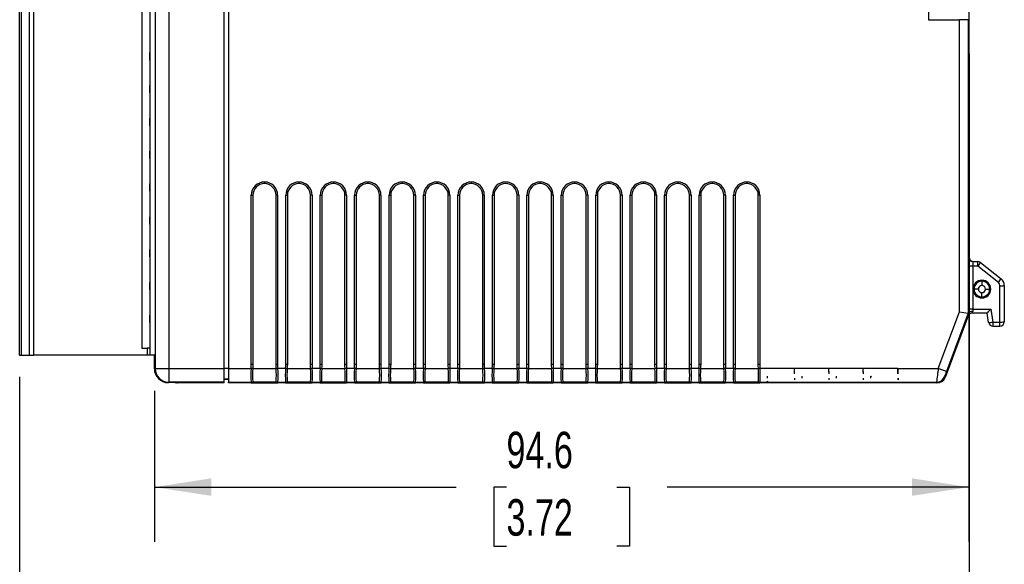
# Model space of a CAD drawing. Header units: millimetres. Extents: x 0 to 559, y 0 to 432.
# Tile 14 of 24: x 333 to 448, y 75 to 138. Entities that reach past the tile are written whole.
import ezdxf

# ---------------------------------------------------------------- set-up
doc = ezdxf.new("R2010")
doc.units = ezdxf.units.MM
doc.header["$LTSCALE"] = 2
doc.layers.add('DIMENSIONS', color=140, linetype='Continuous', lineweight=25)
doc.styles.add('SLDTEXTSTYLE0', font='TXT', dxfattribs={"width": 0.7})
doc.dimstyles.new('SLDDIMSTYLE0', dxfattribs={"dimtxt": 4.316016, "dimasz": 6.604, "dimexe": 0, "dimexo": 0.0625, "dimgap": 1.079004, "dimtad": 0, "dimtih": 1, "dimtoh": 1, "dimdec": 1, "dimrnd": 1e-09, "dimzin": 12, "dimdsep": 46, "dimtxsty": 'SLDTEXTSTYLE0', "dimsah": 1, "dimcen": 0.09, "dimadec": 0, "dimazin": 3, "dimtfac": 1, "dimtdec": 1, "dimtofl": 0, "dimtmove": 0, "dimatfit": 3, "dimfxl": 0, "dimfrac": 2, "dimtolj": 1, "dimtzin": 12, "dimarcsym": 0})

# ---------------------------------------------------------------- blocks, each defined once
blk = doc.blocks.new('_D_1')
at = {"layer": 'DIMENSIONS'}
for p, q in [((443.5, 134.02), (443.5, 60.63)), ((333.23, 96.49), (333.23, 60.63)), ((333.23, 66.98), (376.1, 66.98)), ((381.95, 66.98), (380.5, 66.98)), ((380.5, 66.98), (380.5, 60.12)), ((394.78, 66.98), (396.23, 66.98)), ((396.23, 66.98), (396.23, 60.12)), ((443.5, 66.98), (400.63, 66.98)), ((380.5, 60.12), (381.95, 60.12)), ((396.23, 60.12), (394.78, 60.12))]:
    blk.add_line(p, q, dxfattribs=at)
for points in [[(333.23, 66.98), (339.84, 65.96), (339.84, 68)], [(443.5, 66.98), (436.89, 68), (436.89, 65.96)]]:
    blk.add_solid(points, dxfattribs=at)
at = {"layer": 'DIMENSIONS', "char_height": 4.233, "attachment_point": 1, "style": 'SLDTEXTSTYLE0'}
for s, insert in [('110.3', (380.16, 73.4)), ('4.34', (381.95, 65.58))]:
    blk.add_mtext(s, dxfattribs=dict(at, insert=insert))
blk = doc.blocks.new('_D_2')
at = {"layer": 'DIMENSIONS'}
for p, q in [((443.47, 136.42), (443.47, 77.35)), ((348.87, 94.89), (348.87, 77.35)), ((348.87, 83.7), (383.91, 83.7)), ((389.76, 83.7), (388.31, 83.7)), ((388.31, 83.7), (388.31, 76.84)), ((402.58, 83.7), (404.03, 83.7)), ((404.03, 83.7), (404.03, 76.84)), ((443.47, 83.7), (408.43, 83.7)), ((388.31, 76.84), (389.76, 76.84)), ((404.03, 76.84), (402.58, 76.84))]:
    blk.add_line(p, q, dxfattribs=at)
for points in [[(348.87, 83.7), (355.48, 82.69), (355.48, 84.72)], [(443.47, 83.7), (436.86, 84.72), (436.86, 82.69)]]:
    blk.add_solid(points, dxfattribs=at)
at = {"layer": 'DIMENSIONS', "char_height": 4.233, "attachment_point": 1, "style": 'SLDTEXTSTYLE0'}
for s, insert in [('94.6', (389.76, 90.13)), ('3.72', (389.76, 82.3))]:
    blk.add_mtext(s, dxfattribs=dict(at, insert=insert))

msp = doc.modelspace()

# ---------------------------------------------------------------- linework, layer by layer
for p, q in [((443.5, 136.56), (443.5, 187.56)), ((438.75, 182.96), (438.75, 137.96)), ((333.23, 99.03), (333.23, 168.4)), ((333.43, 99.03), (333.43, 168.4)), ((334.33, 168.4), (334.33, 99.03)), ((334.83, 168.4), (334.83, 99.03)), ((348.34, 168.4), (348.34, 99.07)), ((348.95, 168.96), (348.95, 97.46)), ((348.97, 168.96), (348.97, 97.48)), ((350.57, 168.96), (350.57, 97.48)), ((356.99, 97.48), (356.99, 168.96)), ((357.47, 168.96), (357.47, 97.48)), ((347.43, 167.57), (347.43, 99.85)), ((348.34, 137.95), (348.33, 137.95)), ((348.33, 137.95), (348.33, 137.09)), ((438.75, 137.96), (442.38, 137.96)), ((442.38, 104.07), (442.38, 137.96)), ((443.38, 137.96), (442.38, 137.96)), ((443.38, 137.96), (443.38, 103.89)), ((443.38, 137.96), (443.46, 137.96)), ((348.33, 137.09), (348.34, 137.09)), ((443.48, 134.06), (443.5, 136.56)), ((348.34, 134.14), (348.33, 134.14)), ((348.33, 133.28), (348.33, 134.14)), ((443.48, 110.39), (443.48, 134.06)), ((348.34, 133.28), (348.33, 133.28)), ((348.33, 130.33), (348.34, 130.33)), ((348.33, 129.47), (348.33, 130.33)), ((348.34, 129.47), (348.33, 129.47)), ((348.33, 126.52), (348.34, 126.52)), ((348.33, 125.66), (348.33, 126.52)), ((348.34, 125.66), (348.33, 125.66)), ((348.33, 122.71), (348.34, 122.71)), ((348.33, 121.85), (348.33, 122.71)), ((348.34, 121.85), (348.33, 121.85)), ((361.66, 119.12), (361.66, 118.93)), ((365.66, 119.12), (365.66, 118.93)), ((369.66, 119.12), (369.66, 118.93)), ((373.66, 119.12), (373.66, 118.93)), ((377.66, 119.12), (377.66, 118.93)), ((381.66, 119.12), (381.66, 118.93)), ((385.66, 119.12), (385.66, 118.93)), ((393.66, 119.12), (393.66, 118.93)), ((397.66, 119.12), (397.66, 118.93)), ((401.66, 119.12), (401.66, 118.93)), ((405.66, 119.12), (405.66, 118.93)), ((409.66, 119.12), (409.66, 118.93)), ((413.66, 119.12), (413.66, 118.93)), ((417.66, 119.12), (417.66, 118.93)), ((348.33, 118.9), (348.34, 118.9)), ((348.33, 118.04), (348.33, 118.9)), ((348.34, 118.04), (348.33, 118.04)), ((360.13, 97.99), (360.13, 117.59)), ((360.13, 117.59), (360.32, 117.59)), ((360.32, 117.59), (360.32, 97.99)), ((363.19, 117.59), (363, 117.59)), ((363, 97.99), (363, 117.59)), ((363.19, 117.59), (363.19, 97.99)), ((364.13, 97.99), (364.13, 117.59)), ((364.13, 117.59), (364.32, 117.59)), ((364.32, 117.59), (364.32, 97.99)), ((367.19, 117.59), (367, 117.59)), ((367, 97.99), (367, 117.59)), ((367.19, 117.59), (367.19, 97.99)), ((368.13, 97.99), (368.13, 117.59)), ((368.13, 117.59), (368.32, 117.59)), ((368.32, 117.59), (368.32, 97.99)), ((371.19, 117.59), (371, 117.59)), ((371, 97.99), (371, 117.59)), ((371.19, 117.59), (371.19, 97.99)), ((372.13, 97.99), (372.13, 117.59)), ((372.13, 117.59), (372.32, 117.59)), ((372.32, 117.59), (372.32, 97.99)), ((375.19, 117.59), (375, 117.59)), ((375, 97.99), (375, 117.59)), ((375.19, 117.59), (375.19, 97.99)), ((376.13, 97.99), (376.13, 117.59)), ((376.13, 117.59), (376.32, 117.59)), ((376.32, 117.59), (376.32, 97.99)), ((379.19, 117.59), (379, 117.59)), ((379, 97.99), (379, 117.59)), ((379.19, 117.59), (379.19, 97.99)), ((380.13, 97.99), (380.13, 117.59)), ((380.13, 117.59), (380.32, 117.59)), ((380.32, 117.59), (380.32, 97.99)), ((383.19, 117.59), (383, 117.59)), ((383, 97.99), (383, 117.59)), ((383.19, 117.59), (383.19, 97.99)), ((384.13, 97.99), (384.13, 117.59)), ((384.13, 117.59), (384.32, 117.59)), ((384.32, 117.59), (384.32, 97.99)), ((387.19, 117.59), (387, 117.59)), ((387, 97.99), (387, 117.59)), ((387.19, 117.59), (387.19, 97.99)), ((388.13, 97.99), (388.13, 117.59)), ((388.13, 117.59), (388.32, 117.59)), ((388.32, 117.59), (388.32, 97.99)), ((391.19, 117.59), (391, 117.59)), ((391, 97.99), (391, 117.59)), ((391.19, 117.59), (391.19, 97.99)), ((392.13, 97.99), (392.13, 117.59)), ((392.13, 117.59), (392.32, 117.59)), ((392.32, 117.59), (392.32, 97.99)), ((395.19, 117.59), (395, 117.59)), ((395, 97.99), (395, 117.59)), ((395.19, 117.59), (395.19, 97.99)), ((396.13, 97.99), (396.13, 117.59)), ((396.13, 117.59), (396.32, 117.59)), ((396.32, 117.59), (396.32, 97.99)), ((399.19, 117.59), (399, 117.59)), ((399, 97.99), (399, 117.59)), ((399.19, 117.59), (399.19, 97.99)), ((400.13, 97.99), (400.13, 117.59)), ((400.13, 117.59), (400.32, 117.59)), ((400.32, 117.59), (400.32, 97.99)), ((403.19, 117.59), (403, 117.59)), ((403, 97.99), (403, 117.59)), ((403.19, 117.59), (403.19, 97.99)), ((404.13, 97.99), (404.13, 117.59)), ((404.13, 117.59), (404.32, 117.59)), ((404.32, 117.59), (404.32, 97.99)), ((407.19, 117.59), (407, 117.59)), ((407, 97.99), (407, 117.59)), ((407.19, 117.59), (407.19, 97.99)), ((408.13, 97.99), (408.13, 117.59)), ((408.13, 117.59), (408.32, 117.59)), ((408.32, 117.59), (408.32, 97.99)), ((411.19, 117.59), (411, 117.59)), ((411, 97.99), (411, 117.59)), ((411.19, 117.59), (411.19, 97.99)), ((412.13, 97.99), (412.13, 117.59)), ((412.13, 117.59), (412.32, 117.59)), ((412.32, 117.59), (412.32, 97.99)), ((415.19, 117.59), (415, 117.59)), ((415, 97.99), (415, 117.59)), ((415.19, 117.59), (415.19, 97.99)), ((416.13, 97.99), (416.13, 117.59)), ((416.13, 117.59), (416.32, 117.59)), ((416.32, 117.59), (416.32, 97.99)), ((419.19, 117.59), (419, 117.59)), ((419, 97.99), (419, 117.59)), ((419.19, 117.59), (419.19, 97.99)), ((348.33, 115.09), (348.34, 115.09)), ((348.33, 114.23), (348.33, 115.09)), ((348.34, 114.23), (348.33, 114.23)), ((348.33, 111.28), (348.34, 111.28)), ((348.33, 110.42), (348.33, 111.28)), ((348.34, 110.42), (348.33, 110.42)), ((443.42, 110.39), (443.48, 110.39)), ((443.92, 109.89), (444.5, 109.89)), ((444.5, 109.39), (444.5, 109.89)), ((444.81, 109.79), (447.19, 107.89)), ((443.42, 104.32), (443.42, 109.32)), ((443.92, 109.36), (443.92, 104.36)), ((444.5, 109.36), (443.92, 109.36)), ((444.5, 109.36), (444.5, 109.39)), ((444.5, 109.39), (444.53, 109.39)), ((446.88, 107.47), (444.5, 109.36)), ((444.97, 107.6), (444.97, 107.78)), ((444.97, 107.6), (444.97, 107.1)), ((348.33, 107.47), (348.34, 107.47)), ((348.33, 106.61), (348.33, 107.47)), ((348.34, 106.61), (348.33, 106.61)), ((444.56, 106.69), (444.06, 106.69)), ((445.38, 106.69), (445.88, 106.69)), ((447.07, 102.86), (447.07, 107.08)), ((447.57, 107.11), (447.57, 102.89)), ((444.97, 105.79), (444.97, 106.29)), ((444.97, 105.79), (444.97, 105.61)), ((439.91, 97.48), (442.38, 104.07)), ((442.38, 104.07), (443.38, 103.89)), ((443.92, 104.36), (446, 104.36)), ((446, 104.36), (446.25, 102.86)), ((348.33, 103.66), (348.34, 103.66)), ((348.33, 102.8), (348.33, 103.66)), ((443.36, 103.57), (440.69, 96.44)), ((443.38, 103.89), (440.84, 97.13)), ((443.31, 103.57), (443.31, 103.57)), ((443.36, 103.57), (443.31, 103.57)), ((443.38, 103.89), (443.42, 103.89)), ((445.57, 103.89), (443.78, 103.89)), ((445.75, 102.81), (445.57, 103.89)), ((348.34, 102.8), (348.33, 102.8)), ((446.25, 102.86), (447.07, 102.86)), ((446.25, 102.86), (446.25, 102.39)), ((446.25, 102.39), (447.07, 102.39)), ((447.07, 102.39), (447.07, 102.86)), ((347.43, 99.85), (348.03, 99.85)), ((348.03, 99.85), (348.03, 99.03)), ((348.33, 99.85), (348.03, 99.85)), ((348.33, 99.85), (348.33, 99.03)), ((348.33, 99.85), (348.34, 99.85)), ((333.43, 99.03), (334.33, 99.03)), ((334.33, 99.03), (334.83, 99.03)), ((348.03, 99.03), (334.83, 99.03)), ((348.34, 99.07), (348.95, 99.07)), ((348.87, 97.43), (348.87, 99.07)), ((348.95, 97.43), (348.87, 97.43)), ((348.95, 97.46), (348.97, 97.48)), ((348.97, 97.48), (350.57, 97.48)), ((350.57, 97.48), (356.99, 97.48)), ((350.57, 97.48), (350.57, 95.88)), ((356.99, 95.88), (356.99, 97.48)), ((357.47, 97.48), (356.99, 97.48)), ((357.47, 97.48), (360.11, 97.48)), ((357.47, 97.48), (357.47, 95.88)), ((360.3, 97.47), (360.11, 97.48)), ((360.13, 97.99), (360.32, 97.99)), ((360.3, 97.48), (363.01, 97.48)), ((363, 97.99), (363.19, 97.99)), ((363.2, 97.48), (363.01, 97.47)), ((364.11, 97.48), (363.2, 97.48)), ((364.3, 97.47), (364.11, 97.48)), ((364.13, 97.99), (364.32, 97.99)), ((364.3, 97.48), (367.01, 97.48)), ((367, 97.99), (367.19, 97.99)), ((367.2, 97.48), (367.01, 97.47)), ((368.11, 97.48), (367.2, 97.48)), ((368.3, 97.47), (368.11, 97.48)), ((368.13, 97.99), (368.32, 97.99)), ((368.3, 97.48), (371.01, 97.48)), ((371, 97.99), (371.19, 97.99)), ((371.2, 97.48), (371.01, 97.47)), ((372.11, 97.48), (371.2, 97.48)), ((372.3, 97.47), (372.11, 97.48)), ((372.13, 97.99), (372.32, 97.99)), ((372.3, 97.48), (375.01, 97.48)), ((375, 97.99), (375.19, 97.99)), ((375.2, 97.48), (375.01, 97.47)), ((376.11, 97.48), (375.2, 97.48)), ((376.3, 97.47), (376.11, 97.48)), ((376.13, 97.99), (376.32, 97.99)), ((376.3, 97.48), (379.01, 97.48)), ((379, 97.99), (379.19, 97.99)), ((379.2, 97.48), (379.01, 97.47)), ((380.11, 97.48), (379.2, 97.48)), ((380.3, 97.47), (380.11, 97.48)), ((380.13, 97.99), (380.32, 97.99)), ((380.3, 97.48), (383.01, 97.48)), ((383, 97.99), (383.19, 97.99)), ((383.2, 97.48), (383.01, 97.47)), ((384.11, 97.48), (383.2, 97.48)), ((384.3, 97.47), (384.11, 97.48)), ((384.13, 97.99), (384.32, 97.99)), ((384.3, 97.48), (387.01, 97.48)), ((387, 97.99), (387.19, 97.99)), ((387.2, 97.48), (387.01, 97.47)), ((388.11, 97.48), (387.2, 97.48)), ((388.3, 97.47), (388.11, 97.48)), ((388.13, 97.99), (388.32, 97.99)), ((388.3, 97.48), (391.01, 97.48)), ((391, 97.99), (391.19, 97.99)), ((391.2, 97.48), (391.01, 97.47)), ((392.11, 97.48), (391.2, 97.48)), ((392.3, 97.47), (392.11, 97.48)), ((392.13, 97.99), (392.32, 97.99)), ((392.3, 97.48), (395.01, 97.48)), ((395, 97.99), (395.19, 97.99)), ((395.2, 97.48), (395.01, 97.47)), ((396.11, 97.48), (395.2, 97.48)), ((396.3, 97.47), (396.11, 97.48)), ((396.13, 97.99), (396.32, 97.99)), ((396.3, 97.48), (399.01, 97.48)), ((399, 97.99), (399.19, 97.99)), ((399.2, 97.48), (399.01, 97.47)), ((400.11, 97.48), (399.2, 97.48)), ((400.3, 97.47), (400.11, 97.48)), ((400.13, 97.99), (400.32, 97.99)), ((400.3, 97.48), (403.01, 97.48)), ((403, 97.99), (403.19, 97.99)), ((403.2, 97.48), (403.01, 97.47)), ((404.11, 97.48), (403.2, 97.48)), ((404.3, 97.47), (404.11, 97.48)), ((404.13, 97.99), (404.32, 97.99)), ((404.3, 97.48), (407.01, 97.48)), ((407, 97.99), (407.19, 97.99)), ((407.2, 97.48), (407.01, 97.47)), ((408.11, 97.48), (407.2, 97.48)), ((408.3, 97.47), (408.11, 97.48)), ((408.13, 97.99), (408.32, 97.99)), ((408.3, 97.48), (411.01, 97.48)), ((411, 97.99), (411.19, 97.99)), ((411.2, 97.48), (411.01, 97.47)), ((412.11, 97.48), (411.2, 97.48)), ((412.3, 97.47), (412.11, 97.48)), ((412.13, 97.99), (412.32, 97.99)), ((412.3, 97.48), (415.01, 97.48)), ((415, 97.99), (415.19, 97.99)), ((415.2, 97.48), (415.01, 97.47)), ((416.11, 97.48), (415.2, 97.48)), ((416.3, 97.47), (416.11, 97.48)), ((416.13, 97.99), (416.32, 97.99)), ((416.3, 97.48), (419.01, 97.48)), ((419, 97.99), (419.19, 97.99)), ((419.2, 97.48), (419.01, 97.47)), ((423.2, 97.48), (419.2, 97.48)), ((427.2, 97.48), (423.2, 97.48)), ((423.22, 96.87), (423.2, 97.48)), ((431.2, 97.48), (427.2, 97.48)), ((427.22, 96.87), (427.2, 97.48)), ((435.2, 97.48), (431.2, 97.48)), ((431.22, 96.87), (431.2, 97.48)), ((435.2, 97.48), (439.91, 97.48)), ((435.2, 97.48), (435.22, 96.87)), ((440.84, 97.13), (439.91, 97.48)), ((356.99, 96.28), (357.47, 96.28)), ((357.47, 96.19), (356.99, 96.19)), ((420.08, 96.35), (420.09, 96.59)), ((423.23, 96.16), (423.23, 96.36)), ((424.08, 96.35), (424.09, 96.59)), ((427.23, 96.16), (427.23, 96.36)), ((428.08, 96.35), (428.09, 96.59)), ((431.23, 96.16), (431.23, 96.36)), ((432.08, 96.35), (432.09, 96.59)), ((435.23, 96.36), (435.23, 96.16)), ((440.62, 96.53), (440.62, 96.53)), ((440.62, 96.53), (440.69, 96.44)), ((350.5, 95.83), (350.47, 95.83)), ((350.57, 95.88), (350.55, 95.86)), ((350.55, 95.86), (350.59, 95.86)), ((356.99, 95.88), (350.57, 95.88)), ((351.45, 95.85), (351.49, 95.81)), ((351.49, 95.81), (351.56, 95.81)), ((351.58, 95.79), (351.56, 95.81)), ((351.58, 95.85), (351.58, 95.79)), ((356.99, 95.79), (351.58, 95.79)), ((356.99, 95.79), (356.99, 95.88)), ((357.47, 95.88), (360.11, 95.88)), ((357.47, 95.79), (357.47, 95.88)), ((439.75, 95.79), (357.47, 95.79)), ((360.11, 95.83), (360.12, 95.88)), ((360.3, 95.92), (363.01, 95.92)), ((360.31, 95.91), (360.31, 95.87)), ((361.66, 95.82), (361.66, 95.86)), ((363.01, 95.87), (363, 95.91)), ((363.19, 95.88), (363.2, 95.83)), ((363.21, 95.88), (364.11, 95.88)), ((364.11, 95.83), (364.12, 95.88)), ((364.3, 95.92), (367.01, 95.92)), ((364.31, 95.91), (364.31, 95.87)), ((365.66, 95.82), (365.66, 95.86)), ((367.01, 95.87), (367, 95.91)), ((367.19, 95.88), (367.2, 95.83)), ((367.21, 95.88), (368.11, 95.88)), ((368.11, 95.83), (368.12, 95.88)), ((368.3, 95.92), (371.01, 95.92)), ((368.31, 95.91), (368.31, 95.87)), ((369.66, 95.82), (369.66, 95.86)), ((371.01, 95.87), (371, 95.91)), ((371.19, 95.88), (371.2, 95.83)), ((371.21, 95.88), (372.11, 95.88)), ((372.11, 95.83), (372.12, 95.88)), ((372.3, 95.92), (375.01, 95.92)), ((372.31, 95.91), (372.31, 95.87)), ((373.66, 95.82), (373.66, 95.86)), ((375.01, 95.87), (375, 95.91)), ((375.19, 95.88), (375.2, 95.83)), ((375.21, 95.88), (376.11, 95.88)), ((376.11, 95.83), (376.12, 95.88)), ((376.3, 95.92), (379.01, 95.92)), ((376.31, 95.91), (376.31, 95.87)), ((377.66, 95.82), (377.66, 95.86)), ((379.01, 95.87), (379, 95.91)), ((379.19, 95.88), (379.2, 95.83)), ((379.21, 95.88), (380.11, 95.88)), ((380.11, 95.83), (380.12, 95.88)), ((380.3, 95.92), (383.01, 95.92)), ((380.31, 95.91), (380.31, 95.87)), ((381.66, 95.82), (381.66, 95.86)), ((383.01, 95.87), (383, 95.91)), ((383.19, 95.88), (383.2, 95.83)), ((383.21, 95.88), (384.11, 95.88)), ((384.11, 95.83), (384.12, 95.88)), ((384.3, 95.92), (387.01, 95.92)), ((384.31, 95.91), (384.31, 95.87)), ((385.66, 95.82), (385.66, 95.86)), ((387.01, 95.87), (387, 95.91)), ((387.19, 95.88), (387.2, 95.83)), ((387.21, 95.88), (388.11, 95.88)), ((388.11, 95.83), (388.12, 95.88)), ((388.3, 95.92), (391.01, 95.92)), ((388.31, 95.91), (388.31, 95.87)), ((389.66, 95.82), (389.66, 95.86)), ((391.01, 95.87), (391, 95.91)), ((391.19, 95.88), (391.2, 95.83)), ((391.21, 95.88), (392.11, 95.88)), ((392.11, 95.83), (392.12, 95.88)), ((392.3, 95.92), (395.01, 95.92)), ((392.31, 95.91), (392.31, 95.87)), ((393.66, 95.82), (393.66, 95.86)), ((395.01, 95.87), (395, 95.91)), ((395.19, 95.88), (395.2, 95.83)), ((395.21, 95.88), (396.11, 95.88)), ((396.11, 95.83), (396.12, 95.88)), ((396.3, 95.92), (399.01, 95.92)), ((396.31, 95.91), (396.31, 95.87)), ((397.66, 95.82), (397.66, 95.86)), ((399.01, 95.87), (399, 95.91)), ((399.19, 95.88), (399.2, 95.83)), ((399.21, 95.88), (400.11, 95.88)), ((400.11, 95.83), (400.12, 95.88)), ((400.3, 95.92), (403.01, 95.92)), ((400.31, 95.91), (400.31, 95.87)), ((401.66, 95.82), (401.66, 95.86)), ((403.01, 95.87), (403, 95.91)), ((403.19, 95.88), (403.2, 95.83)), ((403.21, 95.88), (404.11, 95.88)), ((404.11, 95.83), (404.12, 95.88)), ((404.3, 95.92), (407.01, 95.92)), ((404.31, 95.91), (404.31, 95.87)), ((405.66, 95.82), (405.66, 95.86)), ((407.01, 95.87), (407, 95.91)), ((407.19, 95.88), (407.2, 95.83)), ((407.21, 95.88), (408.11, 95.88)), ((408.11, 95.83), (408.12, 95.88)), ((408.3, 95.92), (411.01, 95.92)), ((408.31, 95.91), (408.31, 95.87)), ((409.66, 95.82), (409.66, 95.86)), ((411.01, 95.87), (411, 95.91)), ((411.19, 95.88), (411.2, 95.83)), ((411.21, 95.88), (412.11, 95.88)), ((412.11, 95.83), (412.12, 95.88)), ((412.3, 95.92), (415.01, 95.92)), ((412.31, 95.91), (412.31, 95.87)), ((413.66, 95.82), (413.66, 95.86)), ((415.01, 95.87), (415, 95.91)), ((415.19, 95.88), (415.2, 95.83)), ((415.21, 95.88), (416.11, 95.88)), ((416.11, 95.83), (416.12, 95.88)), ((416.3, 95.92), (419.01, 95.92)), ((416.31, 95.91), (416.31, 95.87)), ((417.66, 95.82), (417.66, 95.86)), ((419.01, 95.87), (419, 95.91)), ((419.19, 95.88), (419.2, 95.83)), ((419.21, 95.88), (420.11, 95.88)), ((420.11, 95.88), (420.09, 96.01)), ((420.11, 95.88), (439.69, 95.88)), ((439.75, 95.79), (439.69, 95.88))]:
    msp.add_line(p, q)
at = {"flags": 128}
for points in [[(447.07, 107.08), (447.01, 107.32), (446.88, 107.47)], [(443.42, 103.89), (443.42, 104.12), (443.42, 104.32)], [(443.92, 104.09), (443.74, 104.1), (443.61, 104.06), (443.5, 104.01), (443.45, 103.96), (443.44, 103.93), (443.43, 103.92), (443.43, 103.92), (443.43, 103.92), (443.43, 103.92), (443.43, 103.92), (443.43, 103.92), (443.43, 103.92)], [(443.92, 104.36), (443.92, 104.22), (443.92, 104.09)], [(443.31, 103.57), (443.35, 103.69), (443.43, 103.92)], [(443.43, 103.92), (443.42, 103.89), (443.42, 103.89)], [(443.78, 103.89), (443.78, 103.89), (443.78, 103.89)], [(333.23, 99.03), (333.24, 99.03), (333.25, 99.03), (333.27, 99.03), (333.29, 99.03), (333.32, 99.03), (333.36, 99.03), (333.39, 99.03), (333.43, 99.03)], [(348.33, 99.03), (348.33, 99.03), (348.31, 99.03), (348.28, 99.03), (348.25, 99.03), (348.2, 99.03), (348.15, 99.03), (348.09, 99.03), (348.03, 99.03)], [(360.11, 97.48), (360.12, 97.77), (360.13, 97.99)], [(360.32, 97.99), (360.31, 97.71), (360.3, 97.48)], [(360.3, 97.48), (360.3, 97.47), (360.3, 97.47)], [(363.01, 97.48), (363, 97.77), (363, 97.99)], [(363.01, 97.47), (363.01, 97.48), (363.01, 97.48)], [(363.19, 97.99), (363.19, 97.71), (363.2, 97.48)], [(364.11, 97.48), (364.12, 97.77), (364.13, 97.99)], [(364.32, 97.99), (364.31, 97.71), (364.3, 97.48)], [(364.3, 97.48), (364.3, 97.47), (364.3, 97.47)], [(367.01, 97.48), (367, 97.77), (367, 97.99)], [(367.01, 97.47), (367.01, 97.48), (367.01, 97.48)], [(367.19, 97.99), (367.19, 97.71), (367.2, 97.48)], [(368.11, 97.48), (368.12, 97.77), (368.13, 97.99)], [(368.32, 97.99), (368.31, 97.71), (368.3, 97.48)], [(368.3, 97.48), (368.3, 97.47), (368.3, 97.47)], [(371.01, 97.48), (371, 97.77), (371, 97.99)], [(371.01, 97.47), (371.01, 97.48), (371.01, 97.48)], [(371.19, 97.99), (371.19, 97.71), (371.2, 97.48)], [(372.11, 97.48), (372.12, 97.77), (372.13, 97.99)], [(372.32, 97.99), (372.31, 97.71), (372.3, 97.48)], [(372.3, 97.48), (372.3, 97.47), (372.3, 97.47)], [(375.01, 97.48), (375, 97.77), (375, 97.99)], [(375.01, 97.47), (375.01, 97.48), (375.01, 97.48)], [(375.19, 97.99), (375.19, 97.71), (375.2, 97.48)], [(376.11, 97.48), (376.12, 97.77), (376.13, 97.99)], [(376.32, 97.99), (376.31, 97.71), (376.3, 97.48)], [(376.3, 97.48), (376.3, 97.47), (376.3, 97.47)], [(379.01, 97.48), (379, 97.77), (379, 97.99)], [(379.01, 97.47), (379.01, 97.48), (379.01, 97.48)], [(379.19, 97.99), (379.19, 97.71), (379.2, 97.48)], [(380.11, 97.48), (380.12, 97.77), (380.13, 97.99)], [(380.32, 97.99), (380.31, 97.71), (380.3, 97.48)], [(380.3, 97.48), (380.3, 97.47), (380.3, 97.47)], [(383.01, 97.48), (383, 97.77), (383, 97.99)], [(383.01, 97.47), (383.01, 97.48), (383.01, 97.48)], [(383.19, 97.99), (383.19, 97.71), (383.2, 97.48)], [(384.11, 97.48), (384.12, 97.77), (384.13, 97.99)], [(384.32, 97.99), (384.31, 97.71), (384.3, 97.48)], [(384.3, 97.48), (384.3, 97.47), (384.3, 97.47)], [(387.01, 97.48), (387, 97.77), (387, 97.99)], [(387.01, 97.47), (387.01, 97.48), (387.01, 97.48)], [(387.19, 97.99), (387.19, 97.71), (387.2, 97.48)], [(388.11, 97.48), (388.12, 97.77), (388.13, 97.99)], [(388.32, 97.99), (388.31, 97.71), (388.3, 97.48)], [(388.3, 97.48), (388.3, 97.47), (388.3, 97.47)], [(391.01, 97.48), (391, 97.77), (391, 97.99)], [(391.01, 97.47), (391.01, 97.48), (391.01, 97.48)], [(391.19, 97.99), (391.19, 97.71), (391.2, 97.48)], [(392.11, 97.48), (392.12, 97.77), (392.13, 97.99)], [(392.32, 97.99), (392.31, 97.71), (392.3, 97.48)], [(392.3, 97.48), (392.3, 97.47), (392.3, 97.47)], [(395.01, 97.48), (395, 97.77), (395, 97.99)], [(395.01, 97.47), (395.01, 97.48), (395.01, 97.48)], [(395.19, 97.99), (395.19, 97.71), (395.2, 97.48)], [(396.11, 97.48), (396.12, 97.77), (396.13, 97.99)], [(396.32, 97.99), (396.31, 97.71), (396.3, 97.48)], [(396.3, 97.48), (396.3, 97.47), (396.3, 97.47)], [(399.01, 97.48), (399, 97.77), (399, 97.99)], [(399.01, 97.47), (399.01, 97.48), (399.01, 97.48)], [(399.19, 97.99), (399.19, 97.71), (399.2, 97.48)], [(400.11, 97.48), (400.12, 97.77), (400.13, 97.99)], [(400.32, 97.99), (400.31, 97.71), (400.3, 97.48)], [(400.3, 97.48), (400.3, 97.47), (400.3, 97.47)], [(403.01, 97.48), (403, 97.77), (403, 97.99)], [(403.01, 97.47), (403.01, 97.48), (403.01, 97.48)], [(403.19, 97.99), (403.19, 97.71), (403.2, 97.48)], [(404.11, 97.48), (404.12, 97.77), (404.13, 97.99)], [(404.32, 97.99), (404.31, 97.71), (404.3, 97.48)], [(404.3, 97.48), (404.3, 97.47), (404.3, 97.47)], [(407.01, 97.48), (407, 97.77), (407, 97.99)], [(407.01, 97.47), (407.01, 97.48), (407.01, 97.48)], [(407.19, 97.99), (407.19, 97.71), (407.2, 97.48)], [(408.11, 97.48), (408.12, 97.77), (408.13, 97.99)], [(408.32, 97.99), (408.31, 97.71), (408.3, 97.48)], [(408.3, 97.48), (408.3, 97.47), (408.3, 97.47)], [(411.01, 97.48), (411, 97.77), (411, 97.99)], [(411.01, 97.47), (411.01, 97.48), (411.01, 97.48)], [(411.19, 97.99), (411.19, 97.71), (411.2, 97.48)], [(412.11, 97.48), (412.12, 97.77), (412.13, 97.99)], [(412.32, 97.99), (412.31, 97.71), (412.3, 97.48)], [(412.3, 97.48), (412.3, 97.47), (412.3, 97.47)], [(415.01, 97.48), (415, 97.77), (415, 97.99)], [(415.01, 97.47), (415.01, 97.48), (415.01, 97.48)], [(415.19, 97.99), (415.19, 97.71), (415.2, 97.48)], [(416.11, 97.48), (416.12, 97.77), (416.13, 97.99)], [(416.32, 97.99), (416.31, 97.71), (416.3, 97.48)], [(416.3, 97.48), (416.3, 97.47), (416.3, 97.47)], [(419.01, 97.48), (419, 97.77), (419, 97.99)], [(419.01, 97.47), (419.01, 97.48), (419.01, 97.48)], [(419.19, 97.99), (419.19, 97.71), (419.2, 97.48)], [(423.22, 96.87), (423.2, 97.17), (423.2, 97.48)], [(427.22, 96.87), (427.2, 97.17), (427.2, 97.48)], [(431.22, 96.87), (431.2, 97.17), (431.2, 97.48)], [(435.22, 96.87), (435.2, 97.17), (435.2, 97.48)], [(423.23, 96.16), (423.23, 96.26), (423.23, 96.36)], [(427.23, 96.16), (427.23, 96.26), (427.23, 96.36)], [(431.23, 96.16), (431.23, 96.26), (431.23, 96.36)], [(435.23, 96.16), (435.23, 96.26), (435.23, 96.36)], [(360.12, 95.88), (360.12, 95.88), (360.11, 95.88)], [(360.3, 95.92), (360.3, 95.92), (360.3, 95.92)], [(360.3, 95.92), (360.31, 95.92), (360.31, 95.91)], [(363, 95.91), (363, 95.92), (363.01, 95.92)], [(363.01, 95.92), (363.01, 95.92), (363.01, 95.92)], [(363.21, 95.88), (363.19, 95.88), (363.19, 95.88)], [(364.12, 95.88), (364.12, 95.88), (364.11, 95.88)], [(364.3, 95.92), (364.3, 95.92), (364.3, 95.92)], [(364.3, 95.92), (364.31, 95.92), (364.31, 95.91)], [(367, 95.91), (367, 95.92), (367.01, 95.92)], [(367.01, 95.92), (367.01, 95.92), (367.01, 95.92)], [(367.21, 95.88), (367.19, 95.88), (367.19, 95.88)], [(368.12, 95.88), (368.12, 95.88), (368.11, 95.88)], [(368.3, 95.92), (368.3, 95.92), (368.3, 95.92)], [(368.3, 95.92), (368.31, 95.92), (368.31, 95.91)], [(371, 95.91), (371, 95.92), (371.01, 95.92)], [(371.01, 95.92), (371.01, 95.92), (371.01, 95.92)], [(371.21, 95.88), (371.19, 95.88), (371.19, 95.88)], [(372.12, 95.88), (372.12, 95.88), (372.11, 95.88)], [(372.3, 95.92), (372.3, 95.92), (372.3, 95.92)], [(372.3, 95.92), (372.31, 95.92), (372.31, 95.91)], [(375, 95.91), (375, 95.92), (375.01, 95.92)], [(375.01, 95.92), (375.01, 95.92), (375.01, 95.92)], [(375.21, 95.88), (375.19, 95.88), (375.19, 95.88)], [(376.12, 95.88), (376.12, 95.88), (376.11, 95.88)], [(376.3, 95.92), (376.3, 95.92), (376.3, 95.92)], [(376.3, 95.92), (376.31, 95.92), (376.31, 95.91)], [(379, 95.91), (379, 95.92), (379.01, 95.92)], [(379.01, 95.92), (379.01, 95.92), (379.01, 95.92)], [(379.21, 95.88), (379.19, 95.88), (379.19, 95.88)], [(380.12, 95.88), (380.12, 95.88), (380.11, 95.88)], [(380.3, 95.92), (380.3, 95.92), (380.3, 95.92)], [(380.3, 95.92), (380.31, 95.92), (380.31, 95.91)], [(383, 95.91), (383, 95.92), (383.01, 95.92)], [(383.01, 95.92), (383.01, 95.92), (383.01, 95.92)], [(383.21, 95.88), (383.19, 95.88), (383.19, 95.88)], [(384.12, 95.88), (384.12, 95.88), (384.11, 95.88)], [(384.3, 95.92), (384.3, 95.92), (384.3, 95.92)], [(384.3, 95.92), (384.31, 95.92), (384.31, 95.91)], [(387, 95.91), (387, 95.92), (387.01, 95.92)], [(387.01, 95.92), (387.01, 95.92), (387.01, 95.92)], [(387.21, 95.88), (387.19, 95.88), (387.19, 95.88)], [(388.12, 95.88), (388.12, 95.88), (388.11, 95.88)], [(388.3, 95.92), (388.3, 95.92), (388.3, 95.92)], [(388.3, 95.92), (388.31, 95.92), (388.31, 95.91)], [(391, 95.91), (391, 95.92), (391.01, 95.92)], [(391.01, 95.92), (391.01, 95.92), (391.01, 95.92)], [(391.21, 95.88), (391.19, 95.88), (391.19, 95.88)], [(392.12, 95.88), (392.12, 95.88), (392.11, 95.88)], [(392.3, 95.92), (392.3, 95.92), (392.3, 95.92)], [(392.3, 95.92), (392.31, 95.92), (392.31, 95.91)], [(395, 95.91), (395, 95.92), (395.01, 95.92)], [(395.01, 95.92), (395.01, 95.92), (395.01, 95.92)], [(395.21, 95.88), (395.19, 95.88), (395.19, 95.88)], [(396.12, 95.88), (396.12, 95.88), (396.11, 95.88)], [(396.3, 95.92), (396.3, 95.92), (396.3, 95.92)], [(396.3, 95.92), (396.31, 95.92), (396.31, 95.91)], [(399, 95.91), (399, 95.92), (399.01, 95.92)], [(399.01, 95.92), (399.01, 95.92), (399.01, 95.92)], [(399.21, 95.88), (399.19, 95.88), (399.19, 95.88)], [(400.12, 95.88), (400.12, 95.88), (400.11, 95.88)], [(400.3, 95.92), (400.3, 95.92), (400.3, 95.92)], [(400.3, 95.92), (400.31, 95.92), (400.31, 95.91)], [(403, 95.91), (403, 95.92), (403.01, 95.92)], [(403.01, 95.92), (403.01, 95.92), (403.01, 95.92)], [(403.21, 95.88), (403.19, 95.88), (403.19, 95.88)], [(404.12, 95.88), (404.12, 95.88), (404.11, 95.88)], [(404.3, 95.92), (404.3, 95.92), (404.3, 95.92)], [(404.3, 95.92), (404.31, 95.92), (404.31, 95.91)], [(407, 95.91), (407, 95.92), (407.01, 95.92)], [(407.01, 95.92), (407.01, 95.92), (407.01, 95.92)], [(407.21, 95.88), (407.19, 95.88), (407.19, 95.88)], [(408.12, 95.88), (408.12, 95.88), (408.11, 95.88)], [(408.3, 95.92), (408.3, 95.92), (408.3, 95.92)], [(408.3, 95.92), (408.31, 95.92), (408.31, 95.91)], [(411, 95.91), (411, 95.92), (411.01, 95.92)], [(411.01, 95.92), (411.01, 95.92), (411.01, 95.92)], [(411.21, 95.88), (411.19, 95.88), (411.19, 95.88)], [(412.12, 95.88), (412.12, 95.88), (412.11, 95.88)], [(412.3, 95.92), (412.3, 95.92), (412.3, 95.92)], [(412.3, 95.92), (412.31, 95.92), (412.31, 95.91)], [(415, 95.91), (415, 95.92), (415.01, 95.92)], [(415.01, 95.92), (415.01, 95.92), (415.01, 95.92)], [(415.21, 95.88), (415.19, 95.88), (415.19, 95.88)], [(416.12, 95.88), (416.12, 95.88), (416.11, 95.88)], [(416.3, 95.92), (416.3, 95.92), (416.3, 95.92)], [(416.3, 95.92), (416.31, 95.92), (416.31, 95.91)], [(419, 95.91), (419, 95.92), (419.01, 95.92)], [(419.01, 95.92), (419.01, 95.92), (419.01, 95.92)], [(419.21, 95.88), (419.19, 95.88), (419.19, 95.88)], [(420.09, 96.01), (420.11, 95.91), (420.11, 95.88)], [(439.69, 95.88), (439.69, 95.88), (439.69, 95.88)]]:
    msp.add_lwpolyline(points, dxfattribs=at)
for centre, radius, start, end in [((361.66, 117.59), 1.53, 89.9889, 180.0111), ((361.66, 117.59), 1.34, 90, 180), ((361.66, 117.59), 1.53, 359.9884, 90.0116), ((361.66, 117.59), 1.34, 0, 90), ((365.66, 117.59), 1.53, 89.9889, 180.0111), ((365.66, 117.59), 1.34, 90, 180), ((365.66, 117.59), 1.53, 359.9884, 90.0116), ((365.66, 117.59), 1.34, 0, 90), ((369.66, 117.59), 1.53, 89.9889, 180.0111), ((369.66, 117.59), 1.34, 90, 180), ((369.66, 117.59), 1.53, 359.9884, 90.0116), ((369.66, 117.59), 1.34, 0, 90), ((373.66, 117.59), 1.53, 89.9889, 180.0111), ((373.66, 117.59), 1.34, 90, 180), ((373.66, 117.59), 1.53, 359.9884, 90.0116), ((373.66, 117.59), 1.34, 0, 90), ((377.66, 117.59), 1.53, 89.9889, 180.0111), ((377.66, 117.59), 1.34, 90, 180), ((377.66, 117.59), 1.53, 359.9884, 90.0116), ((377.66, 117.59), 1.34, 0, 90), ((381.66, 117.59), 1.53, 89.9889, 180.0111), ((381.66, 117.59), 1.34, 90, 180), ((381.66, 117.59), 1.53, 359.9884, 90.0116), ((381.66, 117.59), 1.34, 0, 90), ((385.66, 117.59), 1.53, 89.9889, 180.0111), ((385.66, 117.59), 1.34, 90, 180), ((385.66, 117.59), 1.53, 359.9884, 90.0116), ((385.66, 117.59), 1.34, 0, 90), ((389.66, 117.59), 1.53, 0, 180), ((389.66, 117.59), 1.34, 0, 180), ((393.66, 117.59), 1.53, 89.9889, 180.0111), ((393.66, 117.59), 1.34, 90, 180), ((393.66, 117.59), 1.53, 359.9884, 90.0116), ((393.66, 117.59), 1.34, 0, 90), ((397.66, 117.59), 1.53, 89.9889, 180.0111), ((397.66, 117.59), 1.34, 90, 180), ((397.66, 117.59), 1.53, 359.9884, 90.0116), ((397.66, 117.59), 1.34, 0, 90), ((401.66, 117.59), 1.53, 89.9889, 180.0111), ((401.66, 117.59), 1.34, 90, 180), ((401.66, 117.59), 1.53, 359.9884, 90.0116), ((401.66, 117.59), 1.34, 0, 90), ((405.66, 117.59), 1.53, 89.9889, 180.0111), ((405.66, 117.59), 1.34, 90, 180), ((405.66, 117.59), 1.53, 359.9884, 90.0116), ((405.66, 117.59), 1.34, 0, 90), ((409.66, 117.59), 1.53, 89.9889, 180.0111), ((409.66, 117.59), 1.34, 90, 180), ((409.66, 117.59), 1.53, 359.9884, 90.0116), ((409.66, 117.59), 1.34, 0, 90), ((413.66, 117.59), 1.53, 89.9889, 180.0111), ((413.66, 117.59), 1.34, 90, 180), ((413.66, 117.59), 1.53, 359.9884, 90.0116), ((413.66, 117.59), 1.34, 0, 90), ((417.66, 117.59), 1.53, 89.9889, 180.0111), ((417.66, 117.59), 1.34, 90, 180), ((417.66, 117.59), 1.53, 359.9884, 90.0116), ((417.66, 117.59), 1.34, 0, 90), ((472.03, 109.63), 28.62, 178.4628, 180.6047), ((443.92, 110.39), 0.5, 179.9989, 269.9989), ((443.98, 110.39), 0.5, 180.0013, 270.0009), ((451.61, 109.5), 7.69, 177.0755, 181.0596), ((444.5, 109.39), 0.5, 51.5819, 90), ((442.43, 111.2), 2.77, 319.1423, 329.1669), ((443.79, 107.5), 1.86, 86.2429, 101.738), ((435.5, 116.53), 11.51, 321.4459, 321.6676), ((444.97, 106.69), 1.03, 90.0001, 269.9999), ((444.97, 106.69), 0.907, 90, 180), ((444.97, 106.69), 1.03, 270.0001, 89.9999), ((444.97, 106.69), 0.907, 0, 90), ((444.53, 109.51), 3.11, 319.0682, 328.8027), ((446.57, 107.11), 1, 0, 51.5819), ((444.97, 106.69), 0.907, 180, 270), ((444.97, 106.69), 0.408, 90, 180), ((444.97, 106.69), 0.408, 180, 270), ((444.97, 106.69), 0.408, 0, 90), ((444.97, 106.69), 0.408, 270, 0), ((444.97, 106.69), 0.907, 270, 0), ((447.2, 108.89), 1.82, 266.086, 281.8946), ((443.8, 102.5), 1.86, 86.2429, 101.738), ((448.26, 100.85), 5.42, 143.1778, 145.7773), ((442.13, 107.45), 4.95, 314.0933, 321.3778), ((443.78, 103.39), 0.5, 89.9952, 159.4264), ((443.78, 103.39), 0.5, 90.0007, 159.4464), ((443.83, 103.39), 0.5, 90.0002, 159.4422), ((445.83, 104.63), 1.82, 267.6516, 283.3097), ((446.25, 102.89), 0.5, 189.4623, 270), ((447.2, 104.68), 1.82, 266.086, 281.8946), ((447.07, 102.89), 0.5, 270, 0), ((350.47, 97.43), 1.6, 180.0012, 269.9988), ((350.55, 97.46), 1.6, 180.0015, 269.9985), ((350.57, 97.48), 1.6, 180.0051, 269.9949), ((370.56, 96.67), 10.48, 175.5362, 184.2933), ((370.24, 96.68), 9.97, 175.4537, 184.3719), ((353.07, 96.68), 9.97, 355.6282, 4.5463), ((352.76, 96.67), 10.48, 355.7067, 4.4638), ((374.56, 96.67), 10.48, 175.5362, 184.2933), ((374.24, 96.68), 9.97, 175.4537, 184.3719), ((357.07, 96.68), 9.97, 355.6282, 4.5463), ((356.76, 96.67), 10.48, 355.7067, 4.4638), ((378.56, 96.67), 10.48, 175.5362, 184.2933), ((378.24, 96.68), 9.97, 175.4537, 184.3719), ((361.07, 96.68), 9.97, 355.6282, 4.5463), ((360.76, 96.67), 10.48, 355.7067, 4.4638), ((382.56, 96.67), 10.48, 175.5362, 184.2933), ((382.24, 96.68), 9.97, 175.4537, 184.3719), ((365.07, 96.68), 9.97, 355.6282, 4.5463), ((364.76, 96.67), 10.48, 355.7067, 4.4638), ((386.56, 96.67), 10.48, 175.5362, 184.2933), ((386.24, 96.68), 9.97, 175.4537, 184.3719), ((369.07, 96.68), 9.97, 355.6282, 4.5463), ((368.76, 96.67), 10.48, 355.7067, 4.4638), ((390.56, 96.67), 10.48, 175.5362, 184.2933), ((390.24, 96.68), 9.97, 175.4537, 184.3719), ((373.07, 96.68), 9.97, 355.6282, 4.5463), ((372.76, 96.67), 10.48, 355.7067, 4.4638), ((394.56, 96.67), 10.48, 175.5362, 184.2933), ((394.24, 96.68), 9.97, 175.4537, 184.3719), ((377.07, 96.68), 9.97, 355.6282, 4.5463), ((376.76, 96.67), 10.48, 355.7067, 4.4638), ((398.56, 96.67), 10.48, 175.5362, 184.2933), ((398.24, 96.68), 9.97, 175.4537, 184.3719), ((381.07, 96.68), 9.97, 355.6282, 4.5463), ((380.76, 96.67), 10.48, 355.7067, 4.4638), ((402.56, 96.67), 10.48, 175.5362, 184.2933), ((402.24, 96.68), 9.97, 175.4537, 184.3719), ((385.07, 96.68), 9.97, 355.6282, 4.5463), ((384.76, 96.67), 10.48, 355.7067, 4.4638), ((406.56, 96.67), 10.48, 175.5362, 184.2933), ((406.24, 96.68), 9.97, 175.4537, 184.3719), ((389.07, 96.68), 9.97, 355.6282, 4.5463), ((388.76, 96.67), 10.48, 355.7067, 4.4638), ((410.56, 96.67), 10.48, 175.5362, 184.2933), ((410.24, 96.68), 9.97, 175.4537, 184.3719), ((393.07, 96.68), 9.97, 355.6282, 4.5463), ((392.76, 96.67), 10.48, 355.7067, 4.4638), ((414.56, 96.67), 10.48, 175.5362, 184.2933), ((414.24, 96.68), 9.97, 175.4537, 184.3719), ((397.07, 96.68), 9.97, 355.6282, 4.5463), ((396.76, 96.67), 10.48, 355.7067, 4.4638), ((418.56, 96.67), 10.48, 175.5362, 184.2933), ((418.24, 96.68), 9.97, 175.4537, 184.3719), ((401.07, 96.68), 9.97, 355.6282, 4.5463), ((400.76, 96.67), 10.48, 355.7067, 4.4638), ((422.56, 96.67), 10.48, 175.5362, 184.2933), ((422.24, 96.68), 9.97, 175.4537, 184.3719), ((405.07, 96.68), 9.97, 355.6282, 4.5463), ((404.76, 96.67), 10.48, 355.7067, 4.4638), ((426.56, 96.67), 10.48, 175.5362, 184.2933), ((426.24, 96.68), 9.97, 175.4537, 184.3719), ((409.07, 96.68), 9.97, 355.6282, 4.5463), ((408.76, 96.67), 10.48, 355.7067, 4.4638), ((694.75, 61.7), 257.34, 172.0072, 172.3666), ((418.16, 96.49), 1.93, 355.9979, 1.635), ((419.41, 96.54), 0.678, 359.9481, 4.3022), ((422.16, 96.49), 1.93, 355.9979, 1.635), ((423.41, 96.54), 0.678, 359.9481, 4.3022), ((426.16, 96.49), 1.93, 355.9979, 1.635), ((427.41, 96.54), 0.678, 359.9481, 4.3022), ((430.16, 96.49), 1.93, 355.9979, 1.635), ((435.16, 96.69), 3.07, 181.7135, 182.6747), ((439.69, 96.88), 1, 269.9952, 339.4264), ((439.69, 96.88), 1, 270.0033, 339.4407), ((439.75, 96.79), 1, 269.9998, 339.4441), ((461.58, 89.2), 22.2, 159.0778, 160.7262), ((350.75, 67.42), 28.41, 88.5002, 90.4998), ((350.86, 69.76), 26.1, 88.4069, 90.5931), ((360.11, 96.38), 0.499, 270.0315, 292.5855), ((360.11, 96.33), 0.5, 269.9991, 292.5104), ((361.24, 135.95), 40.14, 268.3981, 270.6002), ((360.12, 96.38), 0.5, 269.9991, 292.5104), ((361.32, 134.39), 38.54, 268.4947, 270.5036), ((362, 134.43), 38.57, 269.4974, 271.5044), ((362.01, 143.68), 47.87, 269.5776, 271.4241), ((363.19, 96.38), 0.5, 247.4896, 270.0009), ((363.21, 96.38), 0.499, 247.4145, 269.9685), ((363.2, 96.33), 0.5, 247.4896, 270.0009), ((364.11, 96.38), 0.499, 270.0315, 292.5855), ((364.11, 96.33), 0.5, 269.9991, 292.5104), ((365.24, 135.95), 40.14, 268.3981, 270.6002), ((364.12, 96.38), 0.5, 269.9991, 292.5104), ((365.32, 134.39), 38.54, 268.4947, 270.5036), ((366, 134.43), 38.57, 269.4974, 271.5044), ((366.01, 143.68), 47.87, 269.5776, 271.4241), ((367.19, 96.38), 0.5, 247.4896, 270.0009), ((367.21, 96.38), 0.499, 247.4145, 269.9685), ((367.2, 96.33), 0.5, 247.4896, 270.0009), ((368.11, 96.38), 0.499, 270.0315, 292.5855), ((368.11, 96.33), 0.5, 269.9991, 292.5104), ((369.24, 135.95), 40.14, 268.3981, 270.6002), ((368.12, 96.38), 0.5, 269.9991, 292.5104), ((369.32, 134.39), 38.54, 268.4947, 270.5036), ((370, 134.43), 38.57, 269.4974, 271.5044), ((370.01, 143.68), 47.87, 269.5776, 271.4241), ((371.19, 96.38), 0.5, 247.4896, 270.0009), ((371.21, 96.38), 0.499, 247.4145, 269.9685), ((371.2, 96.33), 0.5, 247.4896, 270.0009), ((372.11, 96.38), 0.499, 270.0315, 292.5855), ((372.11, 96.33), 0.5, 269.9991, 292.5104), ((373.24, 135.95), 40.14, 268.3981, 270.6002), ((372.12, 96.38), 0.5, 269.9991, 292.5104), ((373.32, 134.39), 38.54, 268.4947, 270.5036), ((374, 134.43), 38.57, 269.4974, 271.5044), ((374.01, 143.68), 47.87, 269.5776, 271.4241), ((375.19, 96.38), 0.5, 247.4896, 270.0009), ((375.21, 96.38), 0.499, 247.4145, 269.9685), ((375.2, 96.33), 0.5, 247.4896, 270.0009), ((376.11, 96.38), 0.499, 270.0315, 292.5855), ((376.11, 96.33), 0.5, 269.9991, 292.5104), ((377.24, 135.95), 40.14, 268.3981, 270.6002), ((376.12, 96.38), 0.5, 269.9991, 292.5104), ((377.32, 134.39), 38.54, 268.4947, 270.5036), ((378, 134.43), 38.57, 269.4974, 271.5044), ((378.01, 143.68), 47.87, 269.5776, 271.4241), ((379.19, 96.38), 0.5, 247.4896, 270.0009), ((379.21, 96.38), 0.499, 247.4145, 269.9685), ((379.2, 96.33), 0.5, 247.4896, 270.0009), ((380.11, 96.38), 0.499, 270.0315, 292.5855), ((380.11, 96.33), 0.5, 269.9991, 292.5104), ((381.24, 135.95), 40.14, 268.3981, 270.6002), ((380.12, 96.38), 0.5, 269.9991, 292.5104), ((381.32, 134.39), 38.54, 268.4947, 270.5036), ((382, 134.43), 38.57, 269.4974, 271.5044), ((382.01, 143.68), 47.87, 269.5776, 271.4241), ((383.19, 96.38), 0.5, 247.4896, 270.0009), ((383.21, 96.38), 0.499, 247.4145, 269.9685), ((383.2, 96.33), 0.5, 247.4896, 270.0009), ((384.11, 96.38), 0.499, 270.0315, 292.5855), ((384.11, 96.33), 0.5, 269.9991, 292.5104), ((385.24, 135.95), 40.14, 268.3981, 270.6002), ((384.12, 96.38), 0.5, 269.9991, 292.5104), ((385.32, 134.39), 38.54, 268.4947, 270.5036), ((386, 134.43), 38.57, 269.4974, 271.5044), ((386.01, 143.68), 47.87, 269.5776, 271.4241), ((387.19, 96.38), 0.5, 247.4896, 270.0009), ((387.21, 96.38), 0.499, 247.4145, 269.9685), ((387.2, 96.33), 0.5, 247.4896, 270.0009), ((388.11, 96.38), 0.499, 270.0315, 292.5855), ((388.11, 96.33), 0.5, 269.9991, 292.5104), ((389.24, 135.95), 40.14, 268.3981, 270.6002), ((388.12, 96.38), 0.5, 269.9991, 292.5104), ((389.32, 134.39), 38.54, 268.4947, 270.5036), ((390, 134.43), 38.57, 269.4974, 271.5044), ((390.01, 143.68), 47.87, 269.5776, 271.4241), ((391.19, 96.38), 0.5, 247.4896, 270.0009), ((391.21, 96.38), 0.499, 247.4145, 269.9685), ((391.2, 96.33), 0.5, 247.4896, 270.0009), ((392.11, 96.38), 0.499, 270.0315, 292.5855), ((392.11, 96.33), 0.5, 269.9991, 292.5104), ((393.24, 135.95), 40.14, 268.3981, 270.6002), ((392.12, 96.38), 0.5, 269.9991, 292.5104), ((393.32, 134.39), 38.54, 268.4947, 270.5036), ((394, 134.43), 38.57, 269.4974, 271.5044), ((394.01, 143.68), 47.87, 269.5776, 271.4241), ((395.19, 96.38), 0.5, 247.4896, 270.0009), ((395.21, 96.38), 0.499, 247.4145, 269.9685), ((395.2, 96.33), 0.5, 247.4896, 270.0009), ((396.11, 96.38), 0.499, 270.0315, 292.5855), ((396.11, 96.33), 0.5, 269.9991, 292.5104), ((397.24, 135.95), 40.14, 268.3981, 270.6002), ((396.12, 96.38), 0.5, 269.9991, 292.5104), ((397.32, 134.39), 38.54, 268.4947, 270.5036), ((398, 134.43), 38.57, 269.4974, 271.5044), ((398.01, 143.68), 47.87, 269.5776, 271.4241), ((399.19, 96.38), 0.5, 247.4896, 270.0009), ((399.21, 96.38), 0.499, 247.4145, 269.9685), ((399.2, 96.33), 0.5, 247.4896, 270.0009), ((400.11, 96.38), 0.499, 270.0315, 292.5855), ((400.11, 96.33), 0.5, 269.9991, 292.5104), ((401.24, 135.95), 40.14, 268.3981, 270.6002), ((400.12, 96.38), 0.5, 269.9991, 292.5104), ((401.32, 134.39), 38.54, 268.4947, 270.5036), ((402, 134.43), 38.57, 269.4974, 271.5044), ((402.01, 143.68), 47.87, 269.5776, 271.4241), ((403.19, 96.38), 0.5, 247.4896, 270.0009), ((403.21, 96.38), 0.499, 247.4145, 269.9685), ((403.2, 96.33), 0.5, 247.4896, 270.0009), ((404.11, 96.38), 0.499, 270.0315, 292.5855), ((404.11, 96.33), 0.5, 269.9991, 292.5104), ((405.24, 135.95), 40.14, 268.3981, 270.6002), ((404.12, 96.38), 0.5, 269.9991, 292.5104), ((405.32, 134.39), 38.54, 268.4947, 270.5036), ((406, 134.43), 38.57, 269.4974, 271.5044), ((406.01, 143.68), 47.87, 269.5776, 271.4241), ((407.19, 96.38), 0.5, 247.4896, 270.0009), ((407.21, 96.38), 0.499, 247.4145, 269.9685), ((407.2, 96.33), 0.5, 247.4896, 270.0009), ((408.11, 96.38), 0.499, 270.0315, 292.5855), ((408.11, 96.33), 0.5, 269.9991, 292.5104), ((409.24, 135.95), 40.14, 268.3981, 270.6002), ((408.12, 96.38), 0.5, 269.9991, 292.5104), ((409.32, 134.39), 38.54, 268.4947, 270.5036), ((410, 134.43), 38.57, 269.4974, 271.5044), ((410.01, 143.68), 47.87, 269.5776, 271.4241), ((411.19, 96.38), 0.5, 247.4896, 270.0009), ((411.21, 96.38), 0.499, 247.4145, 269.9685), ((411.2, 96.33), 0.5, 247.4896, 270.0009), ((412.11, 96.38), 0.499, 270.0315, 292.5855), ((412.11, 96.33), 0.5, 269.9991, 292.5104), ((413.24, 135.95), 40.14, 268.3981, 270.6002), ((412.12, 96.38), 0.5, 269.9991, 292.5104), ((413.32, 134.39), 38.54, 268.4947, 270.5036), ((414, 134.43), 38.57, 269.4974, 271.5044), ((414.01, 143.68), 47.87, 269.5776, 271.4241), ((415.19, 96.38), 0.5, 247.4896, 270.0009), ((415.21, 96.38), 0.499, 247.4145, 269.9685), ((415.2, 96.33), 0.5, 247.4896, 270.0009), ((416.11, 96.38), 0.499, 270.0315, 292.5855), ((416.11, 96.33), 0.5, 269.9991, 292.5104), ((417.24, 135.95), 40.14, 268.3981, 270.6002), ((416.12, 96.38), 0.5, 269.9991, 292.5104), ((417.32, 134.39), 38.54, 268.4947, 270.5036), ((418, 134.43), 38.57, 269.4974, 271.5044), ((418.01, 143.68), 47.87, 269.5776, 271.4241), ((419.19, 96.38), 0.5, 247.4896, 270.0009), ((419.21, 96.38), 0.499, 247.4145, 269.9685), ((419.2, 96.33), 0.5, 247.4896, 270.0009)]:
    msp.add_arc(centre, radius, start, end)

# ---------------------------------------------------------------- dimensions: what is measured, and where the dimension line sits
at = {"layer": 'DIMENSIONS'}
for base, p1, p2, picture, middle in [((443.47, 83.7), (348.87, 97.43), (443.47, 138.96), '_D_2', (396.17, 83.7)), ((443.5, 66.98), (333.23, 99.03), (443.5, 136.56), '_D_1', (388.37, 66.98))]:
    dim = msp.add_linear_dim(base=base, p1=p1, p2=p2, dimstyle='SLDDIMSTYLE0', dxfattribs=at)
    dim.commit()
    dim.dimension.update_dxf_attribs({"geometry": picture, "text_midpoint": middle, "dimtype": 160})

doc.saveas('drawing.dxf')
